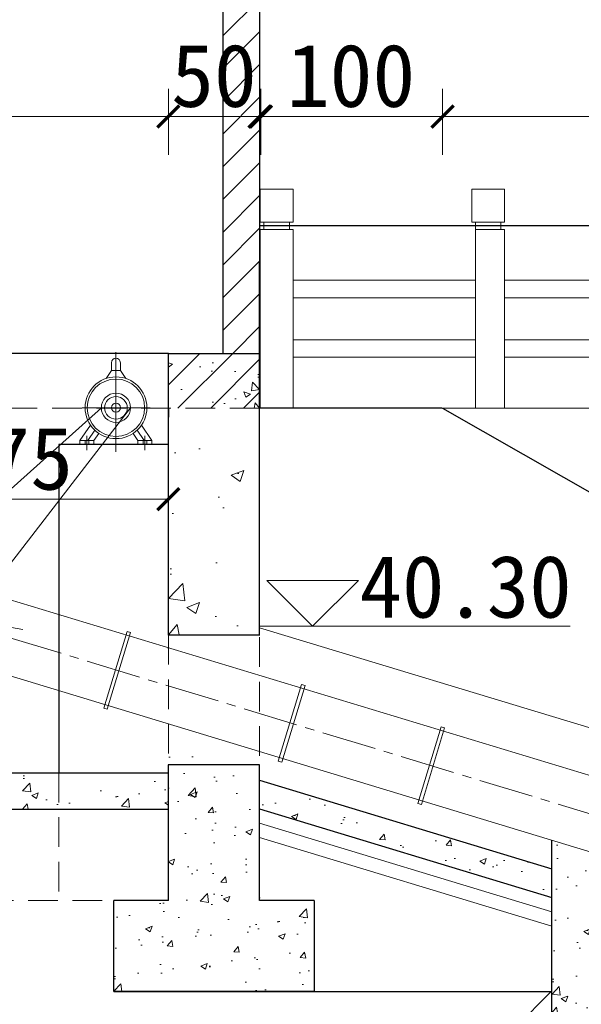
# Model space of a CAD drawing. Extents: x -13074 to 1448651, y 3648755 to 8081248.
# Tile 41 of 173: x 558382 to 558413, y 3858507 to 3858561. Entities that reach past the tile are written whole.
import ezdxf
from ezdxf.lldxf.tags import DXFTag

# ---------------------------------------------------------------- set-up
doc = ezdxf.new("R2010")
doc.units = 0
doc.header["$PDMODE"] = 32
doc.header["$PDSIZE"] = 0.2
for name, pattern in [('CENTER2', [1.125, 0.75, -0.125, 0.125, -0.125]), ('DHX', [24.5, 20, -1.5, 1.5, -1.5]), ('HIDDEN2', [0.1875, 0.125, -0.0625])]:
    doc.linetypes.add(name, pattern=pattern)
doc.layers.get('0').update_dxf_attribs({"linetype": 'CONTINUOUS'})
doc.layers.get('Defpoints').update_dxf_attribs({"linetype": 'CONTINUOUS'})
for name, color, linetype, lineweight in [('0.09折线', 6, 'CONTINUOUS', 9), ('0.09标注线', 3, 'CONTINUOUS', 9), ('0.15中心线', 1, 'DASHDOT2', 15), ('0.15白', 7, 'CONTINUOUS', 15), ('0.15虚线', 1, 'HIDDEN2', 15), ('0.30粗线', 7, 'CONTINUOUS', 30), ('新建路', 7, 'CONTINUOUS', 40), ('细实线', 3, 'CONTINUOUS', 20)]:
    doc.layers.add(name, color=color, linetype=linetype, lineweight=lineweight)
doc.layers.add('PUB_DIM', color=3, linetype='CONTINUOUS')
doc.layers.add('ZX', color=1, linetype='DHX')
doc.styles.add('-仿宋_GB2312', font='FangSong_GB2312.ttf')
doc.styles.add('TSSD_Dimension', font='tssdeng.shx', dxfattribs={"width": 0.7, "bigfont": '1hztxt.shx'})
tags = doc.linetypes.add('DASHDOT2', pattern=[0.5, 0.25, -0.125, 0, -0.125]).pattern_tags.tags
tags[10:11] = [DXFTag(74, 4), DXFTag(75, 0), DXFTag(340, '0'), DXFTag(46, 1.0), DXFTag(50, 0.0), DXFTag(44, 0.0), DXFTag(45, 0.0)]
tags[8:9] = [DXFTag(74, 4), DXFTag(75, 0), DXFTag(340, '0'), DXFTag(46, 1.0), DXFTag(50, 0.0), DXFTag(44, 0.0), DXFTag(45, 0.0)]
tags[6:7] = [DXFTag(74, 4), DXFTag(75, 0), DXFTag(340, '0'), DXFTag(46, 1.0), DXFTag(50, 0.0), DXFTag(44, 0.0), DXFTag(45, 0.0)]
tags[4:5] = [DXFTag(74, 4), DXFTag(75, 0), DXFTag(340, '0'), DXFTag(46, 1.0), DXFTag(50, 0.0), DXFTag(44, 0.0), DXFTag(45, 0.0)]
doc.dimstyles.new('TSSD_100_100', dxfattribs={"dimtxt": 300, "dimasz": 100, "dimexe": 100, "dimexo": 250, "dimgap": 100, "dimtad": 1, "dimdec": 0, "dimzin": 0, "dimdsep": 46, "dimtxsty": 'TSSD_Dimension', "dimblk": 'ARCHTICK', "dimcen": 0, "dimdle": 100, "dimclrt": 7, "dimadec": 0, "dimazin": 0, "dimtfac": 1, "dimtdec": 0, "dimtix": 1, "dimtmove": 2, "dimatfit": 3, "dimfxl": 1, "dimtolj": 1, "dimtzin": 0, "dimarcsym": 0})
doc.dimstyles.new('副本 (5) (2) STANDARD', dxfattribs={"dimtxt": 2.3, "dimasz": 1, "dimexe": 1.25, "dimexo": 1.5, "dimgap": 0.2, "dimtad": 1, "dimdec": 1, "dimzin": 0, "dimdsep": 46, "dimtxsty": '-仿宋_GB2312', "dimblk": 'ARCHTICK', "dimcen": 0.09, "dimadec": 0, "dimazin": 0, "dimtfac": 1, "dimtdec": 1, "dimtix": 1, "dimtmove": 2, "dimatfit": 3, "dimfxl": 1.7, "dimfxlon": 1, "dimtolj": 1, "dimtzin": 0, "dimlwd": 9, "dimlwe": 9, "dimarcsym": 0})
pattern_1 = [(45, (570069.6515, 3871712.8173), (-0.89802561, 0.89802561), [])]

# ---------------------------------------------------------------- blocks, each defined once
blk = doc.blocks.new('电机立面')
at = {"layer": '0.15中心线', "color": 7, "ltscale": 0.002}
for p, q in [((48433.569, 7910.272), (48433.569, 7915.739)), ((48431.692, 7912.685), (48435.429, 7912.685))]:
    blk.add_line(p, q, dxfattribs=at)
at = {"layer": '0.15中心线', "color": 7, "ltscale": 0.0005}
for p, q in [((48431.979, 7910.365), (48431.979, 7911.142)), ((48435.159, 7910.365), (48435.159, 7911.142))]:
    blk.add_line(p, q, dxfattribs=at)
at = {"layer": '0.15白'}
for p, q in [((48433.028, 7914.289), (48433.328, 7914.727)), ((48433.328, 7915.156), (48433.328, 7914.727)), ((48433.328, 7914.727), (48433.811, 7914.727)), ((48433.811, 7915.156), (48433.811, 7914.727)), ((48434.111, 7914.289), (48433.811, 7914.727)), ((48431.594, 7910.885), (48432.165, 7911.738)), ((48432.03, 7910.885), (48432.409, 7911.451)), ((48435.109, 7910.885), (48434.73, 7911.451)), ((48435.544, 7910.885), (48434.973, 7911.738)), ((48431.594, 7910.685), (48431.594, 7910.885)), ((48431.594, 7910.885), (48432.364, 7910.885)), ((48431.884, 7910.685), (48431.884, 7910.885)), ((48432.074, 7910.685), (48432.074, 7910.885)), ((48432.364, 7910.885), (48432.627, 7911.277)), ((48432.364, 7910.685), (48432.364, 7910.885)), ((48434.774, 7910.885), (48434.512, 7911.277)), ((48434.774, 7910.685), (48434.774, 7910.885)), ((48435.544, 7910.885), (48434.774, 7910.885)), ((48435.064, 7910.685), (48435.064, 7910.885)), ((48435.254, 7910.685), (48435.254, 7910.885)), ((48435.544, 7910.685), (48435.544, 7910.885)), ((48431.594, 7910.685), (48432.364, 7910.685)), ((48435.544, 7910.685), (48434.774, 7910.685))]:
    blk.add_line(p, q, dxfattribs=at)
for radius in [1.694, 1.573, 0.8, 0.619, 0.25]:
    blk.add_circle((48433.569, 7912.685), radius, dxfattribs=at)
blk.add_arc((48433.569, 7915.156), 0.241, 0, 180, dxfattribs=at)
blk = doc.blocks.new('_ARCHTICK')
at = {"color": 0, "linetype": 'ByBlock', "const_width": 0.15}
blk.add_lwpolyline([(-0.5, -0.5), (0.5, 0.5)], dxfattribs=at)
blk = doc.blocks.new('*D2107')
at = {"layer": '0.09标注线', "color": 0, "linetype": 'Continuous', "lineweight": 9}
for p, q in [((558353.092, 3858553.863), (558353.092, 3858557.483)), ((558390.593, 3858553.863), (558390.593, 3858557.483)), ((558353.092, 3858555.963), (558390.593, 3858555.963))]:
    blk.add_line(p, q, dxfattribs=at)
at = {"layer": 'Defpoints', "color": 0, "linetype": 'Continuous', "lineweight": 13}
for p in [(558390.593, 3858555.963), (558353.092, 3858542.972, 0.056), (558390.593, 3858542.972, 0.056)]:
    blk.add_point(p, dxfattribs=at)
at = {"layer": '0.09标注线', "color": 0, "linetype": 'Continuous', "lineweight": 9, "xscale": 1.21, "yscale": 1.21, "zscale": 1.21, "rotation": 180}
blk.add_blockref('_ARCHTICK', (558353.092, 3858555.963), dxfattribs=at)
at = {"layer": '0.09标注线', "color": 0, "linetype": 'Continuous', "lineweight": 9, "xscale": 1.21, "yscale": 1.21, "zscale": 1.21}
blk.add_blockref('_ARCHTICK', (558390.593, 3858555.963), dxfattribs=at)
at = {"layer": '0.09标注线', "color": 0, "linetype": 'Continuous', "lineweight": 13, "insert": (558371.843, 3858558.188), "char_height": 3.45, "attachment_point": 5, "style": '-仿宋_GB2312'}
blk.add_mtext('\\A1;375', dxfattribs=at)
blk = doc.blocks.new('*D2108')
at = {"layer": '0.09标注线', "color": 0, "linetype": 'Continuous', "lineweight": 9}
for p, q in [((558390.593, 3858553.863), (558390.593, 3858557.483)), ((558395.594, 3858553.863), (558395.594, 3858557.483)), ((558390.593, 3858555.963), (558389.383, 3858555.963)), ((558390.593, 3858555.963), (558395.594, 3858555.963)), ((558395.594, 3858555.963), (558396.804, 3858555.963))]:
    blk.add_line(p, q, dxfattribs=at)
at = {"layer": 'Defpoints', "color": 0, "linetype": 'Continuous', "lineweight": 13}
for p in [(558395.594, 3858555.963), (558390.593, 3858542.972, 0.056), (558395.594, 3858542.972, 0.056)]:
    blk.add_point(p, dxfattribs=at)
at = {"layer": '0.09标注线', "color": 0, "linetype": 'Continuous', "lineweight": 9, "xscale": 1.21, "yscale": 1.21, "zscale": 1.21}
blk.add_blockref('_ARCHTICK', (558390.593, 3858555.963), dxfattribs=at)
at = {"layer": '0.09标注线', "color": 0, "linetype": 'Continuous', "lineweight": 9, "xscale": 1.21, "yscale": 1.21, "zscale": 1.21, "rotation": 180}
blk.add_blockref('_ARCHTICK', (558395.594, 3858555.963), dxfattribs=at)
at = {"layer": '0.09标注线', "color": 0, "linetype": 'Continuous', "lineweight": 13, "insert": (558393.093, 3858558.188), "char_height": 3.45, "attachment_point": 5, "style": '-仿宋_GB2312'}
blk.add_mtext('\\A1;50', dxfattribs=at)
blk = doc.blocks.new('*D2109')
at = {"layer": '0.09标注线', "color": 0, "linetype": 'Continuous', "lineweight": 9}
for p, q in [((558395.594, 3858553.863), (558395.594, 3858557.483)), ((558405.629, 3858553.863), (558405.629, 3858557.483)), ((558395.594, 3858555.963), (558405.629, 3858555.963))]:
    blk.add_line(p, q, dxfattribs=at)
at = {"layer": 'Defpoints', "color": 0, "linetype": 'Continuous', "lineweight": 13}
for p in [(558405.629, 3858555.963), (558395.594, 3858542.972, 0.056), (558405.629, 3858539.972, -0.056)]:
    blk.add_point(p, dxfattribs=at)
at = {"layer": '0.09标注线', "color": 0, "linetype": 'Continuous', "lineweight": 9, "xscale": 1.21, "yscale": 1.21, "zscale": 1.21, "rotation": 180}
blk.add_blockref('_ARCHTICK', (558395.594, 3858555.963), dxfattribs=at)
at = {"layer": '0.09标注线', "color": 0, "linetype": 'Continuous', "lineweight": 9, "xscale": 1.21, "yscale": 1.21, "zscale": 1.21}
blk.add_blockref('_ARCHTICK', (558405.629, 3858555.963), dxfattribs=at)
at = {"layer": '0.09标注线', "color": 0, "linetype": 'Continuous', "lineweight": 13, "insert": (558400.611, 3858558.188), "char_height": 3.45, "attachment_point": 5, "style": '-仿宋_GB2312'}
blk.add_mtext('\\A1;100', dxfattribs=at)
blk = doc.blocks.new('*D2110')
at = {"layer": '0.09标注线', "color": 0, "linetype": 'Continuous', "lineweight": 9}
for p, q in [((558395.667, 3858553.863), (558395.667, 3858557.483)), ((558478.129, 3858553.866), (558478.129, 3858557.483)), ((558395.667, 3858555.963), (558478.129, 3858555.963))]:
    blk.add_line(p, q, dxfattribs=at)
at = {"layer": 'Defpoints', "color": 0, "linetype": 'Continuous', "lineweight": 13}
for p in [(558478.129, 3858555.963), (558395.667, 3858539.972, -0.056), (558478.129, 3858539.972, 0.712)]:
    blk.add_point(p, dxfattribs=at)
at = {"layer": '0.09标注线', "color": 0, "linetype": 'Continuous', "lineweight": 9, "xscale": 1.21, "yscale": 1.21, "zscale": 1.21, "rotation": 180}
blk.add_blockref('_ARCHTICK', (558395.667, 3858555.963), dxfattribs=at)
at = {"layer": '0.09标注线', "color": 0, "linetype": 'Continuous', "lineweight": 9, "xscale": 1.21, "yscale": 1.21, "zscale": 1.21}
blk.add_blockref('_ARCHTICK', (558478.129, 3858555.963), dxfattribs=at)
at = {"layer": '0.09标注线', "color": 0, "linetype": 'Continuous', "lineweight": 13, "insert": (558436.898, 3858558.188), "char_height": 3.45, "attachment_point": 5, "style": '-仿宋_GB2312'}
blk.add_mtext('\\A1;825', dxfattribs=at)
blk = doc.blocks.new('*D2123')
at = {"layer": '0.09标注线', "color": 0, "linetype": 'Continuous', "lineweight": 9}
for p, q in [((558398.594, 3858466.892), (558398.594, 3858463.272)), ((558411.629, 3858466.892), (558411.629, 3858463.272)), ((558398.594, 3858464.792), (558411.629, 3858464.792))]:
    blk.add_line(p, q, dxfattribs=at)
at = {"layer": 'Defpoints', "color": 0, "linetype": 'Continuous', "lineweight": 13}
for p in [(558398.594, 3858507.972, 0.159), (558411.629, 3858506.822, 0.056), (558411.629, 3858464.792)]:
    blk.add_point(p, dxfattribs=at)
at = {"layer": '0.09标注线', "color": 0, "linetype": 'Continuous', "lineweight": 9, "xscale": 1.21, "yscale": 1.21, "zscale": 1.21, "rotation": 180}
blk.add_blockref('_ARCHTICK', (558398.594, 3858464.792), dxfattribs=at)
at = {"layer": '0.09标注线', "color": 0, "linetype": 'Continuous', "lineweight": 9, "xscale": 1.21, "yscale": 1.21, "zscale": 1.21}
blk.add_blockref('_ARCHTICK', (558411.629, 3858464.792), dxfattribs=at)
at = {"layer": '0.09标注线', "color": 0, "linetype": 'Continuous', "lineweight": 13, "insert": (558405.112, 3858467.017), "char_height": 3.45, "attachment_point": 5, "style": '-仿宋_GB2312'}
blk.add_mtext('\\A1;130', dxfattribs=at)
blk = doc.blocks.new('*D2129')
at = {"layer": '0.09标注线', "color": 0, "linetype": 'Continuous', "lineweight": 9}
for p, q in [((558356.092, 3858466.892), (558356.092, 3858463.272)), ((558387.593, 3858466.892), (558387.593, 3858463.272)), ((558356.092, 3858464.792), (558387.593, 3858464.792))]:
    blk.add_line(p, q, dxfattribs=at)
at = {"layer": 'Defpoints', "color": 0, "linetype": 'Continuous', "lineweight": 13}
for p in [(558356.092, 3858507.972, 0.056), (558387.593, 3858507.972, 0.056), (558387.593, 3858464.792)]:
    blk.add_point(p, dxfattribs=at)
at = {"layer": '0.09标注线', "color": 0, "linetype": 'Continuous', "lineweight": 9, "xscale": 1.21, "yscale": 1.21, "zscale": 1.21, "rotation": 180}
blk.add_blockref('_ARCHTICK', (558356.092, 3858464.792), dxfattribs=at)
at = {"layer": '0.09标注线', "color": 0, "linetype": 'Continuous', "lineweight": 9, "xscale": 1.21, "yscale": 1.21, "zscale": 1.21}
blk.add_blockref('_ARCHTICK', (558387.593, 3858464.792), dxfattribs=at)
at = {"layer": '0.09标注线', "color": 0, "linetype": 'Continuous', "lineweight": 13, "insert": (558371.843, 3858467.017), "char_height": 3.45, "attachment_point": 5, "style": '-仿宋_GB2312'}
blk.add_mtext('\\A1;315', dxfattribs=at)
blk = doc.blocks.new('*D2130')
at = {"layer": '0.09标注线', "color": 0, "linetype": 'Continuous', "lineweight": 9}
for p, q in [((558387.593, 3858466.892), (558387.593, 3858463.272)), ((558398.594, 3858466.892), (558398.594, 3858463.272)), ((558387.593, 3858464.792), (558398.594, 3858464.792))]:
    blk.add_line(p, q, dxfattribs=at)
at = {"layer": 'Defpoints', "color": 0, "linetype": 'Continuous', "lineweight": 13}
for p in [(558387.593, 3858507.972, 0.056), (558398.594, 3858507.972, 0.056), (558398.594, 3858464.792)]:
    blk.add_point(p, dxfattribs=at)
at = {"layer": '0.09标注线', "color": 0, "linetype": 'Continuous', "lineweight": 9, "xscale": 1.21, "yscale": 1.21, "zscale": 1.21, "rotation": 180}
blk.add_blockref('_ARCHTICK', (558387.593, 3858464.792), dxfattribs=at)
at = {"layer": '0.09标注线', "color": 0, "linetype": 'Continuous', "lineweight": 9, "xscale": 1.21, "yscale": 1.21, "zscale": 1.21}
blk.add_blockref('_ARCHTICK', (558398.594, 3858464.792), dxfattribs=at)
at = {"layer": '0.09标注线', "color": 0, "linetype": 'Continuous', "lineweight": 13, "insert": (558393.093, 3858467.017), "char_height": 3.45, "attachment_point": 5, "style": '-仿宋_GB2312'}
blk.add_mtext('\\A1;110', dxfattribs=at)
blk = doc.blocks.new('*D1656')
at = {"layer": 'Defpoints', "color": 0, "lineweight": 13}
for p in [(795706, 267580.9), (795535.2, 266220.4), (795732.5, 266163.8), (795133.8, 265864.5), (795133.8, 265864.5)]:
    blk.add_point(p, dxfattribs=at)
at = {"layer": 'PUB_DIM', "color": 0, "lineweight": -2}
blk.add_arc((795133.8, 265864.5), 536.4, 26.5651, 71.5651, dxfattribs=at)
at = {"layer": 'PUB_DIM', "color": 0, "lineweight": -2, "xscale": 100, "yscale": 100, "zscale": 100}
for p, rotation in [((795303.5, 266373.4), 161.5650511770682), ((795613.6, 266104.4), 296.5650511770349)]:
    blk.add_blockref('_ARCHTICK', p, dxfattribs=dict(at, rotation=rotation))
blk = doc.blocks.new('*D2974')
at = {"layer": '0.09标注线', "color": 0, "linetype": 'Continuous', "lineweight": 9}
for p, q in [((558373.092, 3858537.071), (558373.092, 3858533.452)), ((558390.593, 3858537.071), (558390.593, 3858533.452)), ((558373.092, 3858534.972), (558390.593, 3858534.972))]:
    blk.add_line(p, q, dxfattribs=at)
at = {"layer": 'Defpoints', "color": 0, "linetype": 'Continuous', "lineweight": 13}
for p in [(558373.092, 3858539.972, 0.159), (558390.593, 3858539.972, 0.159), (558390.593, 3858534.972)]:
    blk.add_point(p, dxfattribs=at)
at = {"layer": '0.09标注线', "color": 0, "linetype": 'Continuous', "lineweight": 9, "xscale": 1.21, "yscale": 1.21, "zscale": 1.21, "rotation": 180}
blk.add_blockref('_ARCHTICK', (558373.092, 3858534.972), dxfattribs=at)
at = {"layer": '0.09标注线', "color": 0, "linetype": 'Continuous', "lineweight": 9, "xscale": 1.21, "yscale": 1.21, "zscale": 1.21}
blk.add_blockref('_ARCHTICK', (558390.593, 3858534.972), dxfattribs=at)
at = {"layer": '0.09标注线', "color": 0, "linetype": 'Continuous', "lineweight": 13, "insert": (558381.843, 3858537.197), "char_height": 3.45, "attachment_point": 5, "style": '-仿宋_GB2312'}
blk.add_mtext('\\A1;175', dxfattribs=at)
blk = doc.blocks.new('123')
at = {"layer": 'PUB_DIM', "color": 7}
dim = blk.add_angular_dim_2l(base=(795535.2, 266220.4), line1=((795732.5, 266163.8), (795133.8, 265864.5)), line2=((795133.8, 265864.5), (795706, 267580.9)), text=' ', dimstyle='TSSD_100_100', dxfattribs=at)
dim.commit()
dim.dimension.update_dxf_attribs({"geometry": '*D1656', "text_midpoint": (426562.1, 722353.3)})

msp = doc.modelspace()

# ---------------------------------------------------------------- hatches: boundary and pattern name
at = {"layer": '0.09标注线', "linetype": 'Continuous', "lineweight": 13}
h = msp.add_hatch(dxfattribs=at)
h.set_pattern_fill('ANSI31', color=256, scale=0.4, style=0)
h.set_pattern_definition(pattern_1)
h.paths.add_polyline_path([(558395.594, 3858542.972), (558393.594, 3858542.972), (558393.594, 3858576.815), (558395.594, 3858576.815)])
h.paths.add_polyline_path([(558348.094, 3858576.815), (558350.094, 3858576.815), (558350.094, 3858542.972), (558348.594, 3858542.972), (558348.094, 3858542.972)])
h = msp.add_hatch(dxfattribs=at)
h.set_pattern_fill('AR-CONC', color=256, scale=0.02, style=0)
h.set_pattern_definition([(130, (558395.5936, 3858539.972), (-3.6437, -0.3188), [0.381, -4.191]), (185, (558395.5936, 3858539.972), (0.7049, 3.8211), [0.3048, -3.3528]), (79.55, (558395.29, 3858539.9454), (-2.9389, 3.5023), [0.3238, -3.5618]), (133.82, (558395.5936, 3858540.988), (-5.4216, -0.841), [0.5715, -6.2865]), (83.36, (558395.142, 3858540.918), (-4.748, 4.9485), [0.4857, -5.3427]), (188.82, (558395.5936, 3858540.988), (-4.748, 4.9485), [0.4572, -5.0292]), (159, (558395.0856, 3858540.734), (-3.0323, -2.0453), [0.381, -4.191]), (214, (558395.0856, 3858540.734), (-1.236, 3.6838), [0.3048, -3.3528]), (108.55, (558394.833, 3858540.5635), (-4.2683, 1.6385), [0.3238, -3.5618]), (142.5, (558395.5936, 3858539.972), (-0.06177, 1.6911), [0, -3.31216, 0, -3.4036, 0, -3.3655]), (172.5, (558395.5936, 3858539.972), (-1.3364, 2.0036), [0, -1.94056, 0, -3.23596, 0, -1.2827]), (212.5, (558396.7264, 3858539.972), (-2.7118, -0.11457), [0, -1.27, 0, -3.9624, 0, -5.2578]), (222.5, (558397.2344, 3858539.972), (-2.9626, 0.5085), [0, -1.651, 0, -2.63144, 0, -3.7338])])
h.paths.add_polyline_path([(558390.593, 3858539.972), (558390.593, 3858542.972), (558395.594, 3858542.972), (558395.594, 3858539.972)])
h = msp.add_hatch(dxfattribs=at)
h.set_pattern_fill('ANSI31', color=256, scale=0.4, style=0)
h.set_pattern_definition(pattern_1)
h.paths.add_polyline_path([(558390.593, 3858539.972), (558390.593, 3858542.972), (558395.594, 3858542.972), (558395.594, 3858539.972)])
h = msp.add_hatch(dxfattribs=at)
h.set_pattern_fill('混凝土2', color=256, style=0)
h.set_pattern_definition([(50, (558390.5934, 3858527.5316), (7.1726, -0.6275), [0.75, -8.25]), (355, (558390.5934, 3858527.5316), (-1.3875, 7.522), [0.6, -6.6]), (100.45, (558391.191, 3858527.479), (5.785, 6.8944), [0.6374, -7.0114]), (46.18, (558390.593, 3858529.532), (10.6724, -1.655), [1.125, -12.375]), (96.64, (558391.483, 3858529.394), (9.347, 9.741), [0.956, -10.517]), (351.18, (558390.593, 3858529.532), (9.347, 9.741), [0.9, -9.9]), (21, (558391.5934, 3858529.0316), (5.969, -4.0262), [0.75, -8.25]), (326, (558391.5934, 3858529.0316), (2.433, 7.2515), [0.6, -6.6]), (71.45, (558392.091, 3858528.696), (8.4022, 3.2253), [0.6374, -7.0114]), (37.5, (558390.5934, 3858527.5316), (0.1216, 3.32894), [0, -6.52, 0, -6.7, 0, -6.625]), (7.5, (558390.5934, 3858527.5316), (2.6307, 3.9441), [0, -3.82, 0, -6.37, 0, -2.525]), (327.5, (558388.3634, 3858527.5316), (5.3382, -0.22555), [0, -2.5, 0, -7.8, 0, -10.35]), (317.5, (558387.3634, 3858527.5316), (5.8319, 1.001), [0, -3.25, 0, -5.18, 0, -7.35])])
h.paths.add_polyline_path([(558395.594, 3858539.972), (558390.593, 3858539.972), (558390.593, 3858527.532), (558395.594, 3858527.532)])
h = msp.add_hatch(dxfattribs=at)
h.set_pattern_fill('AR-CONC', color=256, scale=0.02, style=0)
h.set_pattern_definition([(50, (558387.5933, 3858506.9717), (3.6437, -0.3188), [0.381, -4.191]), (355, (558387.5933, 3858506.9717), (-0.70486, 3.8211), [0.3048, -3.3528]), (100.45, (558387.897, 3858506.945), (2.93885, 3.5023), [0.3238, -3.5618]), (46.184, (558387.5933, 3858507.9877), (5.4216, -0.8408), [0.5715, -6.2865]), (96.636, (558388.045, 3858507.9176), (4.7481, 4.9485), [0.4857, -5.3427]), (351.184, (558387.5933, 3858507.9877), (4.748, 4.9485), [0.4572, -5.0292]), (21, (558388.1013, 3858507.7337), (3.0323, -2.0453), [0.381, -4.191]), (326, (558388.1013, 3858507.7337), (1.236, 3.6838), [0.3048, -3.3528]), (71.451, (558388.354, 3858507.5633), (4.2683, 1.63846), [0.3238, -3.5618]), (37.5, (558387.5933, 3858506.9717), (0.06177, 1.6911), [0, -3.31216, 0, -3.4036, 0, -3.3655]), (7.5, (558387.5933, 3858506.9717), (1.3364, 2.00361), [0, -1.94056, 0, -3.23596, 0, -1.2827]), (327.5, (558386.4605, 3858506.9717), (2.71181, -0.11457), [0, -1.27, 0, -3.9624, 0, -5.2578]), (317.5, (558385.9525, 3858506.9717), (2.96258, 0.50853), [0, -1.651, 0, -2.63144, 0, -3.7338])])
h.paths.add_polyline_path([(558390.593, 3858512.972), (558387.593, 3858512.972), (558387.593, 3858507.972), (558398.594, 3858507.972), (558398.594, 3858512.972), (558395.594, 3858512.972), (558395.594, 3858521.06), (558390.593, 3858521.06)])
h = msp.add_hatch(dxfattribs=at)
h.set_pattern_fill('AR-CONC', color=256, scale=0.02, style=0)
h.set_pattern_definition([(50, (558382.5934, 3858517.972), (3.6437, -0.3188), [0.381, -4.191]), (355, (558382.5934, 3858517.972), (-0.7049, 3.8211), [0.3048, -3.3528]), (100.45, (558382.897, 3858517.9453), (2.9389, 3.5023), [0.3238, -3.5618]), (46.184, (558382.5934, 3858518.988), (5.4216, -0.8408), [0.5715, -6.2865]), (96.636, (558383.045, 3858518.918), (4.748, 4.9485), [0.4857, -5.3427]), (351.184, (558382.5934, 3858518.988), (4.748, 4.9485), [0.4572, -5.0292]), (21, (558383.1014, 3858518.734), (3.0323, -2.0453), [0.381, -4.191]), (326, (558383.1014, 3858518.734), (1.236, 3.6838), [0.3048, -3.3528]), (71.45, (558383.354, 3858518.5634), (4.2683, 1.6385), [0.3238, -3.5618]), (37.5, (558382.5934, 3858517.9719), (0.06177, 1.6911), [0, -3.31216, 0, -3.4036, 0, -3.3655]), (7.5, (558382.5934, 3858517.9719), (1.3364, 2.0036), [0, -1.94056, 0, -3.23596, 0, -1.2827]), (327.5, (558381.4605, 3858517.9719), (2.71181, -0.11457), [0, -1.27, 0, -3.9624, 0, -5.2578]), (317.5, (558380.9525, 3858517.972), (2.9626, 0.50853), [0, -1.651, 0, -2.63144, 0, -3.7338])])
h.paths.add_polyline_path([(558382.593, 3858519.972), (558382.593, 3858517.972), (558390.593, 3858517.972), (558390.593, 3858519.972)])
h = msp.add_hatch(dxfattribs=at)
h.set_pattern_fill('AR-CONC', color=256, scale=0.02, style=0)
h.set_pattern_definition([(50, (558395.5936, 3858513.1338), (3.6437, -0.3188), [0.381, -4.191]), (355, (558395.5936, 3858513.1338), (-0.70486, 3.8211), [0.3048, -3.3528]), (100.45, (558395.8972, 3858513.1072), (2.93885, 3.5023), [0.3238, -3.5618]), (46.184, (558395.5936, 3858514.15), (5.4216, -0.8408), [0.5715, -6.2865]), (96.636, (558396.0454, 3858514.0797), (4.7481, 4.9485), [0.4857, -5.3427]), (351.184, (558395.5936, 3858514.15), (4.748, 4.9485), [0.4572, -5.0292]), (21, (558396.1016, 3858513.8958), (3.0323, -2.0453), [0.381, -4.191]), (326, (558396.1016, 3858513.8958), (1.236, 3.6838), [0.3048, -3.3528]), (71.451, (558396.3542, 3858513.7254), (4.2683, 1.63846), [0.3238, -3.5618]), (37.5, (558395.5936, 3858513.1338), (0.06177, 1.6911), [0, -3.31216, 0, -3.4036, 0, -3.3655]), (7.5, (558395.5936, 3858513.1338), (1.3364, 2.00361), [0, -1.94056, 0, -3.23596, 0, -1.2827]), (327.5, (558394.4607, 3858513.1338), (2.71181, -0.11457), [0, -1.27, 0, -3.9624, 0, -5.2578]), (317.5, (558393.9527, 3858513.1338), (2.96258, 0.50853), [0, -1.651, 0, -2.63144, 0, -3.7338])])
h.paths.add_polyline_path([(558395.588, 3858519.569), (558395.589, 3858518.001), (558411.629, 3858513.134), (558411.629, 3858514.701)])
h = msp.add_hatch(dxfattribs=at)
h.set_pattern_fill('AR-CONC', color=256, scale=0.02, style=0)
h.set_pattern_definition([(50, (558411.6294, 3858506.822), (3.6437, -0.3188), [0.381, -4.191]), (355, (558411.6294, 3858506.822), (-0.7049, 3.8211), [0.3048, -3.3528]), (100.45, (558411.933, 3858506.7954), (2.9389, 3.5023), [0.3238, -3.5618]), (46.184, (558411.6294, 3858507.838), (5.4216, -0.8408), [0.5715, -6.2865]), (96.636, (558412.081, 3858507.768), (4.748, 4.9485), [0.4857, -5.3427]), (351.184, (558411.6294, 3858507.838), (4.748, 4.9485), [0.4572, -5.0292]), (21, (558412.1374, 3858507.584), (3.0323, -2.0453), [0.381, -4.191]), (326, (558412.1374, 3858507.584), (1.236, 3.6838), [0.3048, -3.3528]), (71.45, (558412.39, 3858507.4136), (4.2683, 1.6385), [0.3238, -3.5618]), (37.5, (558411.6294, 3858506.822), (0.06177, 1.6911), [0, -3.31216, 0, -3.4036, 0, -3.3655]), (7.5, (558411.6294, 3858506.822), (1.3364, 2.0036), [0, -1.94056, 0, -3.23596, 0, -1.2827]), (327.5, (558410.4966, 3858506.822), (2.71181, -0.11457), [0, -1.27, 0, -3.9624, 0, -5.2578]), (317.5, (558409.9886, 3858506.822), (2.9626, 0.50853), [0, -1.651, 0, -2.63144, 0, -3.7338])])
h.paths.add_polyline_path([(558415.629, 3858515.055), (558414.095, 3858515.521), (558414.037, 3858515.329), (558413.846, 3858515.387), (558413.904, 3858515.579), (558411.629, 3858516.269), (558411.629, 3858506.822), (558415.629, 3858506.822)])

# ---------------------------------------------------------------- linework, layer by layer
at = {"layer": '0.09折线', "color": 7}
for p, q in [((558395.629, 3858550.172, 0.058), (558395.629, 3858551.972, 0.058)), ((558397.429, 3858551.972, 0.058), (558395.629, 3858551.972, 0.058)), ((558395.629, 3858550.172, 0.058), (558395.629, 3858551.972, 0.058)), ((558397.429, 3858551.972, 0.058), (558395.629, 3858551.972, 0.058)), ((558395.629, 3858550.172, 0.058), (558395.629, 3858551.972, 0.058)), ((558397.429, 3858551.972, 0.058), (558395.629, 3858551.972, 0.058)), ((558397.429, 3858550.172, 0.058), (558397.429, 3858551.972, 0.058)), ((558397.429, 3858550.172, 0.058), (558397.429, 3858551.972, 0.058)), ((558397.429, 3858550.172, 0.058), (558397.429, 3858551.972, 0.058)), ((558407.228, 3858550.172, 0.046), (558407.228, 3858551.972, 0.046)), ((558407.228, 3858550.172, 0.046), (558407.228, 3858551.972, 0.046)), ((558407.228, 3858550.172, 0.046), (558407.228, 3858551.972, 0.046)), ((558409.028, 3858551.972, -0.056), (558407.228, 3858551.972, -0.056)), ((558409.028, 3858551.972, -0.056), (558407.228, 3858551.972, -0.056)), ((558409.028, 3858551.972, -0.056), (558407.228, 3858551.972, -0.056)), ((558409.028, 3858550.172, -0.056), (558409.028, 3858551.972, -0.056)), ((558409.028, 3858550.172, -0.056), (558409.028, 3858551.972, -0.056)), ((558409.028, 3858550.172, -0.056), (558409.028, 3858551.972, -0.056)), ((558397.429, 3858550.172, 0.058), (558395.629, 3858550.172, 0.058)), ((558397.429, 3858550.172, 0.058), (558395.629, 3858550.172, 0.058)), ((558397.429, 3858550.172, 0.058), (558395.629, 3858550.172, 0.058)), ((558395.829, 3858549.772, 0.058), (558395.829, 3858550.172, 0.058)), ((558395.829, 3858549.772, 0.058), (558395.829, 3858550.172, 0.058)), ((558395.829, 3858549.772, 0.058), (558395.829, 3858550.172, 0.058)), ((558397.229, 3858549.772, 0.058), (558397.229, 3858550.172, 0.058)), ((558397.229, 3858549.772, 0.058), (558397.229, 3858550.172, 0.058)), ((558397.229, 3858549.772, 0.058), (558397.229, 3858550.172, 0.058)), ((558409.028, 3858550.172, -0.056), (558407.228, 3858550.172, -0.056)), ((558409.028, 3858550.172, -0.056), (558407.228, 3858550.172, -0.056)), ((558409.028, 3858550.172, -0.056), (558407.228, 3858550.172, -0.056)), ((558407.428, 3858549.772, -0.056), (558407.428, 3858550.172, -0.056)), ((558407.428, 3858549.772, -0.056), (558407.428, 3858550.172, -0.056)), ((558407.428, 3858549.772, -0.056), (558407.428, 3858550.172, -0.056)), ((558408.828, 3858549.772, -0.056), (558408.828, 3858550.172, -0.056)), ((558408.828, 3858549.772, -0.056), (558408.828, 3858550.172, -0.056)), ((558408.828, 3858549.772, -0.056), (558408.828, 3858550.172, -0.056)), ((558395.629, 3858539.972, 0.058), (558395.629, 3858549.772, 0.058)), ((558397.429, 3858549.772, 0.058), (558395.629, 3858549.772, 0.058)), ((558395.629, 3858539.972, 0.058), (558395.629, 3858549.772, 0.058)), ((558397.429, 3858549.772, 0.058), (558395.629, 3858549.772, 0.058)), ((558395.629, 3858539.972, 0.058), (558395.629, 3858549.772, 0.058)), ((558397.429, 3858549.772, 0.058), (558395.629, 3858549.772, 0.058)), ((558397.429, 3858549.772, 0.058), (558397.429, 3858539.972, 0.058)), ((558397.429, 3858549.772, 0.058), (558397.429, 3858539.972, 0.058)), ((558397.429, 3858549.772, 0.058), (558397.429, 3858539.972, 0.058)), ((558409.028, 3858549.772, -0.056), (558407.428, 3858549.772, -0.056)), ((558407.429, 3858549.772, 0.046), (558407.429, 3858539.972, 0.046)), ((558407.429, 3858549.772, 0.046), (558407.429, 3858539.972, 0.046)), ((558407.429, 3858549.772, 0.046), (558407.429, 3858539.972, 0.046)), ((558409.028, 3858549.772, -0.056), (558409.028, 3858539.972, -0.056)), ((558409.028, 3858549.772, -0.056), (558409.028, 3858539.972, -0.056)), ((558409.028, 3858549.772, -0.056), (558409.028, 3858539.972, -0.056)), ((558407.429, 3858546.986, 0.058), (558397.429, 3858546.986, 0.058)), ((558407.429, 3858546.986, -0.044), (558397.467, 3858546.986, -0.044)), ((558418.739, 3858546.986, -0.044), (558409.028, 3858546.986, -0.044)), ((558407.429, 3858546.025, 0.058), (558397.429, 3858546.025, 0.058)), ((558407.429, 3858546.025, -0.044), (558397.467, 3858546.025, -0.044)), ((558418.739, 3858546.025, -0.044), (558409.028, 3858546.025, -0.044)), ((558407.429, 3858543.719, 0.058), (558397.429, 3858543.719, 0.058)), ((558407.429, 3858543.719, -0.044), (558397.467, 3858543.719, -0.044)), ((558418.739, 3858543.719, -0.044), (558409.028, 3858543.719, -0.044)), ((558407.429, 3858542.758, 0.058), (558397.429, 3858542.758, 0.058)), ((558407.429, 3858542.758, -0.044), (558397.467, 3858542.758, -0.044)), ((558418.739, 3858542.758, -0.044), (558409.028, 3858542.758, -0.044))]:
    msp.add_line(p, q, dxfattribs=at)
at = {"layer": '0.09标注线', "linetype": 'Continuous', "lineweight": 13}
for p, q in [((558386.918, 3858539.991, 0.159), (558376.218, 3858530.397, 0.159)), ((558388.518, 3858539.991, 0.159), (558379.789, 3858528.685, 0.159)), ((558595.629, 3858539.972, -0.144), (558395.629, 3858539.972, 0.056)), ((558395.594, 3858527.927), (558445.629, 3858512.745))]:
    msp.add_line(p, q, dxfattribs=at)
at = {"layer": '0.09标注线', "color": 1, "linetype": 'Continuous', "lineweight": 13}
for p, q in [((558378.111, 3858530.617, 0.159), (558453.533, 3858507.732, 0.056)), ((558387.052, 3858523.517, 0.056), (558388.329, 3858527.726, 0.056)), ((558388.329, 3858527.726, 0.056), (558388.52, 3858527.668, 0.056)), ((558387.243, 3858523.459, 0.056), (558388.52, 3858527.668, 0.056)), ((558377.076, 3858526.753), (558452.372, 3858503.907)), ((558396.621, 3858520.614, 0.056), (558397.898, 3858524.822, 0.056)), ((558396.813, 3858520.556, 0.056), (558398.09, 3858524.764, 0.056)), ((558397.898, 3858524.822, 0.056), (558398.09, 3858524.764, 0.056)), ((558387.052, 3858523.517, 0.057), (558387.243, 3858523.459, 0.056)), ((558404.277, 3858518.291, 0.056), (558405.554, 3858522.499, 0.056)), ((558404.468, 3858518.233, 0.056), (558405.745, 3858522.441, 0.056)), ((558405.554, 3858522.499, 0.056), (558405.745, 3858522.441, 0.056)), ((558396.621, 3858520.614, 0.057), (558396.813, 3858520.556, 0.056)), ((558404.277, 3858518.291, 0.057), (558404.468, 3858518.233, 0.056))]:
    msp.add_line(p, q, dxfattribs=at)
at = {"layer": '0.09标注线'}
for p, q in [((558395.99, 3858530.518, 0.159), (558398.503, 3858528.005, 0.159)), ((558395.99, 3858530.518, 0.159), (558401.016, 3858530.518, 0.159)), ((558398.503, 3858528.005, 0.159), (558401.016, 3858530.518, 0.159))]:
    msp.add_line(p, q, dxfattribs=at)
at = {"layer": '0.15虚线', "ltscale": 13}
for p, q in [((558395.594, 3858539.972, 0.159), (558353.092, 3858539.972, 0.159)), ((558390.593, 3858527.532, 0.159), (558390.593, 3858520.406, 0.159)), ((558395.594, 3858527.402, 0.136), (558395.594, 3858520.406, 0.159)), ((558384.593, 3858519.972, 0.159), (558384.593, 3858512.972, 0.159)), ((558356.092, 3858512.972, 0.159), (558387.593, 3858512.972, 0.159))]:
    msp.add_line(p, q, dxfattribs=at)
at = {"layer": '0.30粗线'}
for p, q in [((558395.594, 3858580.961, 0.159), (558395.594, 3858542.972, 0.159)), ((558393.594, 3858542.972, 0.159), (558393.594, 3858576.815, 0.159)), ((558395.594, 3858549.985, 0.159), (558617.055, 3858549.985, 0.159)), ((558390.593, 3858542.972, 0.159), (558373.092, 3858542.972, 0.159)), ((558390.593, 3858539.98, 0.159), (558390.593, 3858539.472, 0.159)), ((558390.593, 3858537.98, 0.159), (558384.593, 3858537.98, 0.159)), ((558384.593, 3858537.98, 0.159), (558384.593, 3858519.972, 0.159))]:
    msp.add_line(p, q, dxfattribs=at)
at = {"layer": '0.30粗线', "lineweight": 30}
for p, q in [((558395.594, 3858527.532, 0.159), (558395.594, 3858547.972, 0.159)), ((558390.593, 3858527.532, 0.159), (558390.593, 3858542.972, 0.159)), ((558390.593, 3858542.972, 0.159), (558395.594, 3858542.972, 0.159)), ((558405.592, 3858539.972, 0.159), (558395.594, 3858539.972, 0.159)), ((558405.592, 3858539.972, 0.159), (558395.594, 3858539.972, 0.159)), ((558405.629, 3858539.972, 0.056), (558475.629, 3858499.972, 0.056)), ((558390.593, 3858527.532, 0.159), (558395.608, 3858527.532, 0.159)), ((558390.608, 3858526.798, 0.159), (558390.608, 3858526.803, 0.159)), ((558395.587, 3858520.406, 0.159), (558390.585, 3858520.406, 0.159)), ((558390.593, 3858512.972, 0.159), (558390.593, 3858520.406, 0.159)), ((558395.594, 3858512.972, 0.159), (558395.587, 3858520.406, 0.159)), ((558381.228, 3858519.972, 0.159), (558390.592, 3858519.972, 0.159)), ((558395.594, 3858519.567), (558411.629, 3858514.701)), ((558381.228, 3858517.972, 0.159), (558390.593, 3858517.972, 0.159)), ((558395.594, 3858517.999), (558411.629, 3858513.134)), ((558411.629, 3858506.822), (558411.629, 3858516.269)), ((558387.593, 3858507.972, 0.159), (558387.593, 3858512.972, 0.159)), ((558390.593, 3858512.972, 0.159), (558387.593, 3858512.972, 0.159)), ((558398.594, 3858512.972, 0.159), (558395.594, 3858512.972, 0.159)), ((558398.594, 3858512.972, 0.159), (558398.594, 3858507.972, 0.159)), ((558398.594, 3858507.972, 0.159), (558387.593, 3858507.972, 0.159)), ((558387.593, 3858507.972, 0.159), (558411.629, 3858507.972)), ((558411.594, 3858507.972, 0.159), (558401.594, 3858497.972, 0.159))]:
    msp.add_line(p, q, dxfattribs=at)
at = {"layer": 'ZX', "color": 3, "lineweight": 13}
msp.add_line((558382.605, 3858527.83, 0.159), (558374.841, 3858529.155, 0.159), dxfattribs=at)
at = {"layer": '新建路', "color": 3, "linetype": 'Continuous', "lineweight": 13}
for p, q in [((558412.633, 3858528.005, 0.056), (558395.594, 3858528.005, 0.056)), ((558395.594, 3858517.216), (558411.629, 3858512.35)), ((558395.594, 3858516.432), (558411.629, 3858511.566))]:
    msp.add_line(p, q, dxfattribs=at)
at = {"layer": '细实线', "color": 1, "linetype": 'CENTER2', "lineweight": 13, "ltscale": 4}
msp.add_line((558377.53, 3858528.703, 0.159), (558455.823, 3858504.947, 0.052), dxfattribs=at)

# ---------------------------------------------------------------- block references
at = {"linetype": 'Continuous', "lineweight": 13, "xscale": 0.01000000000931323, "yscale": 0.009999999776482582, "zscale": 0.01}
msp.add_blockref('123', (552983.124, 3855442.078), dxfattribs=at)
at = {"layer": '0.15白', "color": 7, "xscale": -1}
msp.add_blockref('电机立面', (606821.287, 3850627.306, 0.159), dxfattribs=at)

# ---------------------------------------------------------------- texts
at = {"layer": '0.09标注线', "insert": (558401.079, 3858531.902, 0.056), "char_height": 3.42, "width": 3.42, "attachment_point": 1, "style": '-仿宋_GB2312'}
msp.add_mtext('40.30', dxfattribs=at)

# ---------------------------------------------------------------- dimensions: what is measured, and where the dimension line sits
at = {"layer": '0.09标注线', "linetype": 'Continuous', "lineweight": 13}
for base, p1, p2, picture, middle in [((558390.593, 3858555.963, 0.103), (558353.092, 3858542.972, 0.159), (558390.593, 3858542.972, 0.159), '*D2107', (558371.843, 3858558.188, 0.103)), ((558395.594, 3858555.963, 0.103), (558390.593, 3858542.972, 0.159), (558395.594, 3858542.972, 0.159), '*D2108', (558393.093, 3858558.188, 0.103)), ((558405.629, 3858555.963, 0.103), (558395.594, 3858542.972, 0.159), (558405.629, 3858539.972, 0.046), '*D2109', (558400.611, 3858558.188, 0.103)), ((558478.129, 3858555.963), (558395.667, 3858539.972, -0.056), (558478.129, 3858539.972, 0.712), '*D2110', (558436.898, 3858558.188)), ((558390.593, 3858534.972), (558373.092, 3858539.972, 0.159), (558390.593, 3858539.972, 0.159), '*D2974', (558381.843, 3858537.197)), ((558387.593, 3858464.792, 0.103), (558356.092, 3858507.972, 0.159), (558387.593, 3858507.972, 0.159), '*D2129', (558371.843, 3858467.017, 0.103)), ((558398.594, 3858464.792, 0.103), (558387.593, 3858507.972, 0.159), (558398.594, 3858507.972, 0.159), '*D2130', (558393.093, 3858467.017, 0.103)), ((558411.629, 3858464.792), (558398.594, 3858507.972, 0.159), (558411.629, 3858506.822, 0.056), '*D2123', (558405.112, 3858467.017))]:
    dim = msp.add_linear_dim(base=base, p1=p1, p2=p2, dimstyle='副本 (5) (2) STANDARD', override={"dimtxt": 3.45, "dimasz": 1.21, "dimexe": 1.52, "dimexo": 1.83, "dimgap": 0.5, "dimdec": 0, "dimlfac": 10, "dimfxl": 2.1}, dxfattribs=at)
    dim.commit()
    dim.dimension.update_dxf_attribs({"geometry": picture, "text_midpoint": middle})

doc.saveas('drawing.dxf')
